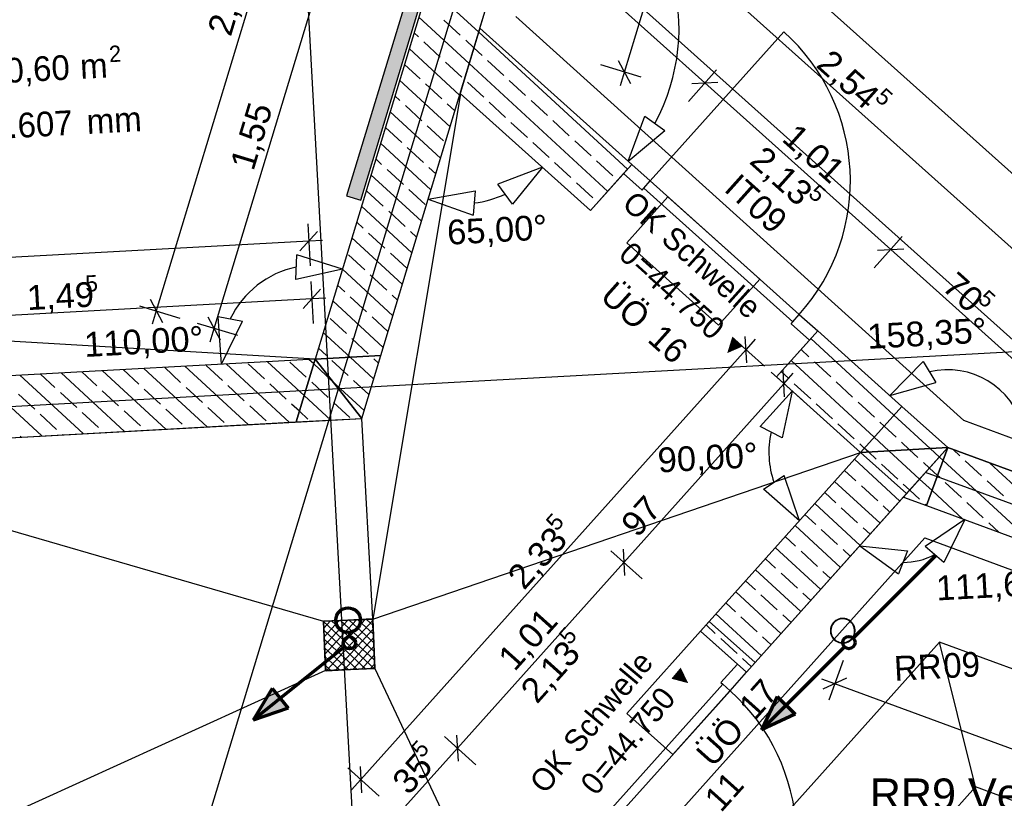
# Model space of a CAD drawing. Extents: x -181 to 1388, y 138 to 979.
# Tile 52 of 82: x 725 to 805, y 523 to 586. Entities that reach past the tile are written whole.
import ezdxf
from ezdxf.lldxf.tags import DXFTag

# ---------------------------------------------------------------- set-up
doc = ezdxf.new("R2010")
doc.units = 0
doc.layers.get('0').update_dxf_attribs({"lineweight": 25})
for name, color, linetype, lineweight, true_color in [('01AFU Allgemein Bemaßung', 7, 'Continuous', 25, 0x848484), ('20 Bodenaufbau - Gefällelinien', 7, 'Continuous', 25, 0x848484), ('20 Fallrohre', 7, 'Continuous', 25, 0x848484), ('20 Fallrohre - Beschriftung', 7, 'Continuous', 25, 0x848484), ('20 Fundament', 7, 'Continuous', 25, 0x848484), ('20 Höhen Schwellen', 7, 'Continuous', 25, 0x848484), ('20 Innenwände', 7, 'Continuous', 25, 0x848484), ('20 Platzbedarf Schieber', 7, 'Continuous', 25, 0x848484), ('20 Räume Innen', 7, 'Continuous', 25, 0x848484), ('70 Bodenabläufe+Rinnen', 7, 'Continuous', 25, 0x848484), ('A-0', 7, 'Continuous', 25, 0x848484), ('S_Regenwasser', 4, 'Continuous', 70, 0x00ffff), ('S_Schmutzwasser', 5, 'Continuous', 70, 0x0000ff)]:
    doc.layers.add(name, color=color, linetype=linetype, lineweight=lineweight, true_color=true_color)
doc.layers.add('02 Raster Gebäude', color=7, linetype='Continuous', lineweight=25)
doc.layers.add('X_Text', color=7, linetype='Continuous', lineweight=25)
doc.styles.get("Standard").update_dxf_attribs({"font": 'arial.ttf'})
tags = doc.linetypes.add('Raster', pattern=[0.2, 0.1, -0.05, 0, -0.05]).pattern_tags.tags
tags[10:11] = [DXFTag(74, 4), DXFTag(75, 0), DXFTag(340, '0'), DXFTag(46, 1.0), DXFTag(50, 0.0), DXFTag(44, 0.0), DXFTag(45, 0.0)]
tags[8:9] = [DXFTag(74, 4), DXFTag(75, 0), DXFTag(340, '0'), DXFTag(46, 1.0), DXFTag(50, 0.0), DXFTag(44, 0.0), DXFTag(45, 0.0)]
tags[6:7] = [DXFTag(74, 4), DXFTag(75, 0), DXFTag(340, '0'), DXFTag(46, 1.0), DXFTag(50, 0.0), DXFTag(44, 0.0), DXFTag(45, 0.0)]
tags[4:5] = [DXFTag(74, 4), DXFTag(75, 0), DXFTag(340, '0'), DXFTag(46, 1.0), DXFTag(50, 0.0), DXFTag(44, 0.0), DXFTag(45, 0.0)]
tags = doc.linetypes.add('Strichlinie eng', pattern=[0.115, 0.075, -0.04]).pattern_tags.tags
tags[6:7] = [DXFTag(74, 4), DXFTag(75, 0), DXFTag(340, '0'), DXFTag(46, 1.0), DXFTag(50, 0.0), DXFTag(44, 0.0), DXFTag(45, 0.0)]
tags[4:5] = [DXFTag(74, 4), DXFTag(75, 0), DXFTag(340, '0'), DXFTag(46, 1.0), DXFTag(50, 0.0), DXFTag(44, 0.0), DXFTag(45, 0.0)]
tags = doc.linetypes.add('Strichpunktx2', pattern=[2, 1, -0.5, 0, -0.5]).pattern_tags.tags
tags[10:11] = [DXFTag(74, 4), DXFTag(75, 0), DXFTag(340, '0'), DXFTag(46, 1.0), DXFTag(50, 0.0), DXFTag(44, 0.0), DXFTag(45, 0.0)]
tags[8:9] = [DXFTag(74, 4), DXFTag(75, 0), DXFTag(340, '0'), DXFTag(46, 1.0), DXFTag(50, 0.0), DXFTag(44, 0.0), DXFTag(45, 0.0)]
tags[6:7] = [DXFTag(74, 4), DXFTag(75, 0), DXFTag(340, '0'), DXFTag(46, 1.0), DXFTag(50, 0.0), DXFTag(44, 0.0), DXFTag(45, 0.0)]
tags[4:5] = [DXFTag(74, 4), DXFTag(75, 0), DXFTag(340, '0'), DXFTag(46, 1.0), DXFTag(50, 0.0), DXFTag(44, 0.0), DXFTag(45, 0.0)]
tags = doc.linetypes.add('Öffnungslinie Tür Fenster', pattern=[0.115, 0.075, -0.04]).pattern_tags.tags
tags[6:7] = [DXFTag(74, 4), DXFTag(75, 0), DXFTag(340, '0'), DXFTag(46, 1.0), DXFTag(50, 0.0), DXFTag(44, 0.0), DXFTag(45, 0.0)]
tags[4:5] = [DXFTag(74, 4), DXFTag(75, 0), DXFTag(340, '0'), DXFTag(46, 1.0), DXFTag(50, 0.0), DXFTag(44, 0.0), DXFTag(45, 0.0)]

# ---------------------------------------------------------------- blocks, each defined once
blk = doc.blocks.new('Referenz-A07F5V09WF')
at = {"layer": '01AFU Allgemein Bemaßung', "lineweight": -2}
for p, q in [((773.783, 581.366), (818.31, 728.236)), ((750.731, 611.02), (735.878, 562.035)), ((810.288, 562.491), (772.411, 596.434)), ((780.294, 580.484), (767.995, 591.506)), ((740.56, 560.616), (749.546, 590.253)), ((775.129, 580.958), (771.869, 581.946)), ((773.283, 582.301), (774.283, 580.431)), ((773.457, 580.289), (773.783, 581.366)), ((781.232, 581.532), (778.959, 578.995)), ((779.235, 580.426), (781.353, 580.542)), ((795.337, 567.003), (780.294, 580.484)), ((774.086, 574.159), (775.421, 577.785)), ((775.421, 577.785), (777.055, 576.631)), ((774.086, 574.159), (777.055, 576.631)), ((767.141, 573.669), (763.536, 572.279)), ((767.141, 573.669), (764.714, 570.662)), ((757.892, 571.08), (761.695, 571.764)), ((761.695, 571.764), (761.527, 569.771)), ((764.714, 570.662), (763.536, 572.279)), ((757.892, 571.08), (761.527, 569.771)), ((747.512, 566.887), (748.928, 568.467)), ((748.143, 569.081), (748.329, 565.68)), ((748.22, 567.677), (676.801, 563.768)), ((749.343, 567.739), (748.22, 567.677)), ((796.276, 568.051), (794.003, 565.514)), ((794.278, 566.945), (796.396, 567.061)), ((805.872, 557.563), (795.337, 567.003)), ((747.173, 564.58), (747.265, 566.578)), ((750.947, 565.406), (747.265, 566.578)), ((750.947, 565.406), (747.173, 564.58)), ((748.399, 564.409), (748.585, 561.008)), ((747.768, 562.215), (749.184, 563.795)), ((748.476, 563.005), (718.578, 561.368)), ((735.378, 562.971), (736.378, 561.1)), ((749.599, 563.066), (748.476, 563.005)), ((734.533, 562.444), (737.792, 561.455)), ((735.878, 562.035), (735.552, 560.959)), ((740.06, 561.551), (741.06, 559.681)), ((740.891, 561.574), (742.854, 561.19)), ((741.155, 557.72), (740.891, 561.574)), ((741.155, 557.72), (742.854, 561.19)), ((742.474, 560.036), (739.214, 561.024)), ((740.234, 559.539), (740.56, 560.616)), ((782.577, 559.835), (785.114, 557.562)), ((783.683, 557.838), (783.567, 559.956)), ((784.375, 559.734), (783.625, 558.897)), ((783.625, 558.897), (752.442, 524.101)), ((786.754, 555.085), (786.638, 557.203)), ((795.269, 555.175), (797.957, 557.95)), ((797.957, 557.95), (798.985, 556.235)), ((788.186, 554.809), (785.649, 557.082)), ((786.696, 556.144), (787.447, 556.982)), ((773.738, 541.684), (786.696, 556.144)), ((795.269, 555.175), (798.985, 556.235)), ((787.372, 555.538), (784.771, 552.681)), ((787.372, 555.538), (786.548, 551.764)), ((786.548, 551.764), (784.771, 552.681)), ((785.049, 547.608), (786.715, 548.714)), ((787.946, 545.052), (786.715, 548.714)), ((787.946, 545.052), (785.049, 547.608)), ((801.329, 545.138), (798.13, 542.972)), ((801.329, 545.138), (799.642, 541.662)), ((792.848, 543.029), (796.689, 542.614)), ((792.848, 543.029), (795.967, 540.749)), ((799.642, 541.662), (798.13, 542.972)), ((775.227, 540.349), (772.691, 542.622)), ((773.68, 542.743), (773.796, 540.625)), ((796.689, 542.614), (795.967, 540.749)), ((760.257, 526.64), (773.738, 541.684)), ((791.501, 533.729), (790.324, 530.533)), ((790.81, 531.853), (789.754, 532.241)), ((791.773, 532.297), (789.847, 531.408)), ((859.084, 506.718), (790.81, 531.853)), ((760.199, 527.699), (760.315, 525.581)), ((761.746, 525.306), (759.21, 527.579)), ((755.514, 521.348), (760.257, 526.64)), ((751.395, 525.039), (753.932, 522.766)), ((752.384, 525.16), (752.5, 523.042)), ((752.442, 524.101), (751.691, 523.263))]:
    blk.add_line(p, q, dxfattribs=at)
for centre, major_axis, end_param in [((762.086, 584.912), (14.152, -7.704), 1.542804), ((760.485, 579.633), (1.126, -8.866), 0.293114), ((748.742, 558.135), (-1.523, 7.444), 0.927378), ((799.963, 550.969), (6.109, 1.55), 1.56137), ((792.903, 550.582), (-7.243, 1.64), 0.554825), ((796.373, 546.963), (-0.045, -5.282), 0.504341)]:
    blk.add_ellipse(centre, major_axis=major_axis, ratio=1, start_param=0, end_param=end_param, dxfattribs=at)
at = {"layer": '02 Raster Gebäude', "linetype": 'Raster', "lineweight": -2, "ltscale": 56.250004}
for p, q in [((728.663, 942.749), (765.728, 265.637)), ((663.574, 268.626), (810.754, 754.038)), ((1017.982, 570.369), (313.641, 531.814))]:
    blk.add_line(p, q, dxfattribs=at)
at = {"layer": '02 Raster Gebäude', "linetype": 'Strichpunktx2', "lineweight": -2, "ltscale": 56.250004}
blk.add_line((865.51, 524.174), (798.168, 548.966), dxfattribs=at)
at = {"layer": '20 Bodenaufbau - Gefällelinien', "linetype": 'Öffnungslinie Tür Fenster', "lineweight": -2, "ltscale": 56.250004}
for p, q in [((760.516, 579.605), (753.408, 537.087)), ((748.742, 558.135), (676.883, 562.351)), ((753.408, 537.087), (752.511, 553.334)), ((702.752, 550.456), (749.411, 536.925)), ((753.408, 537.087), (792.903, 550.582)), ((749.573, 532.928), (704.826, 512.572)), ((753.57, 533.09), (761.72, 515.786))]:
    blk.add_line(p, q, dxfattribs=at)
at = {"layer": '20 Bodenaufbau - Gefällelinien', "lineweight": -2}
for p, q in [((749.411, 536.925), (753.348, 537.141)), ((749.633, 532.875), (749.411, 536.925)), ((753.348, 537.141), (753.57, 533.09)), ((753.57, 533.09), (749.633, 532.875))]:
    blk.add_line(p, q, dxfattribs=at)
at = {"layer": '20 Fallrohre', "lineweight": -2}
for major_axis in [(0.953, -0.304), (0.915, -0.292), (-0.915, 0.292), (-0.953, 0.304)]:
    blk.add_ellipse((791.454, 536.148), major_axis=major_axis, ratio=1, start_param=0, end_param=3.141593, dxfattribs=at)
for points in [[(790.539, 536.44), (790.505, 536.461), (790.539, 536.545)], [(790.561, 536.491), (790.539, 536.545), (790.561, 536.597)], [(790.539, 536.44), (790.539, 536.545), (790.561, 536.491)], [(790.596, 536.579), (790.561, 536.597), (790.596, 536.656)], [(790.561, 536.491), (790.561, 536.597), (790.596, 536.579)], [(790.642, 536.654), (790.596, 536.656), (790.642, 536.731)], [(790.596, 536.579), (790.596, 536.656), (790.642, 536.654)], [(790.674, 536.708), (790.642, 536.731), (790.674, 536.77)], [(790.642, 536.654), (790.642, 536.731), (790.674, 536.708)], [(790.743, 536.789), (790.674, 536.77), (790.743, 536.851)], [(790.674, 536.708), (790.674, 536.77), (790.743, 536.789)], [(790.772, 536.823), (790.743, 536.851), (790.772, 536.876)], [(790.743, 536.789), (790.743, 536.851), (790.772, 536.823)], [(790.862, 536.901), (790.772, 536.876), (790.862, 536.954)], [(790.772, 536.823), (790.772, 536.876), (790.862, 536.901)], [(790.886, 536.922), (790.862, 536.954), (790.886, 536.968)], [(790.862, 536.901), (790.862, 536.954), (790.886, 536.922)], [(790.995, 536.99), (790.886, 536.968), (790.995, 537.037)], [(790.886, 536.922), (790.886, 536.968), (790.995, 536.99)], [(791.014, 537.001), (790.995, 537.037), (791.014, 537.044)], [(790.995, 536.99), (790.995, 537.037), (791.014, 537.001)], [(791.14, 537.054), (791.014, 537.044), (791.14, 537.097)], [(791.014, 537.001), (791.014, 537.044), (791.14, 537.054)], [(791.152, 537.059), (791.14, 537.097), (791.152, 537.1)], [(791.14, 537.054), (791.14, 537.097), (791.152, 537.059)], [(791.292, 537.094), (791.152, 537.1), (791.292, 537.135)], [(791.152, 537.059), (791.152, 537.1), (791.292, 537.094)], [(791.292, 537.094), (791.292, 537.135), (791.299, 537.095)], [(791.299, 537.095), (791.292, 537.135), (791.299, 537.135)], [(791.449, 537.108), (791.299, 537.135), (791.449, 537.148)], [(791.299, 537.095), (791.299, 537.135), (791.449, 537.108)], [(791.449, 537.108), (791.449, 537.148), (791.449, 537.108)], [(791.449, 537.108), (791.449, 537.148), (791.449, 537.148)], [(791.449, 537.108), (791.449, 537.148), (791.599, 537.097)], [(791.599, 537.097), (791.449, 537.148), (791.599, 537.137)], [(791.599, 537.097), (791.599, 537.137), (791.605, 537.096)], [(791.605, 537.096), (791.599, 537.137), (791.605, 537.137)], [(791.605, 537.096), (791.605, 537.137), (791.746, 537.063)], [(791.746, 537.063), (791.605, 537.137), (791.746, 537.104)], [(791.746, 537.063), (791.746, 537.104), (791.758, 537.058)], [(791.758, 537.058), (791.746, 537.104), (791.758, 537.101)], [(791.758, 537.058), (791.758, 537.101), (791.885, 537.006)], [(791.885, 537.006), (791.758, 537.101), (791.885, 537.049)], [(791.885, 537.006), (791.885, 537.049), (791.903, 536.995)], [(791.903, 536.995), (791.885, 537.049), (791.903, 537.042)], [(791.903, 536.995), (791.903, 537.042), (792.014, 536.928)], [(792.014, 536.928), (791.903, 537.042), (792.014, 536.975)], [(792.014, 536.928), (792.014, 536.975), (792.037, 536.908)], [(792.037, 536.908), (792.014, 536.975), (792.037, 536.96)], [(792.037, 536.908), (792.037, 536.96), (792.129, 536.831)], [(792.129, 536.831), (792.037, 536.96), (792.129, 536.883)], [(792.129, 536.831), (792.129, 536.883), (792.157, 536.798)], [(792.157, 536.798), (792.129, 536.883), (792.157, 536.859)], [(792.157, 536.798), (792.157, 536.859), (792.228, 536.717)], [(792.228, 536.717), (792.157, 536.859), (792.228, 536.778)], [(792.228, 536.717), (792.228, 536.778), (792.26, 536.665)], [(792.26, 536.665), (792.228, 536.778), (792.26, 536.74)], [(792.26, 536.665), (792.26, 536.74), (792.307, 536.589)], [(792.307, 536.589), (792.26, 536.74), (792.307, 536.664)], [(792.307, 536.589), (792.307, 536.664), (792.343, 536.504)], [(792.343, 536.504), (792.307, 536.664), (792.343, 536.607)], [(792.343, 536.504), (792.343, 536.607), (792.365, 536.45)], [(792.365, 536.45), (792.343, 536.607), (792.365, 536.553)], [(792.365, 536.45), (792.365, 536.553), (792.401, 536.304)], [(792.401, 536.304), (792.365, 536.553), (792.401, 536.467)], [(792.401, 536.304), (792.401, 536.467), (792.403, 536.28)], [(792.403, 536.28), (792.401, 536.467), (792.403, 536.462)], [(790.466, 536.007), (790.454, 536.142), (790.466, 536.299)], [(790.467, 535.986), (790.466, 536.299), (790.467, 536.306)], [(790.466, 536.007), (790.466, 536.299), (790.467, 535.986)], [(790.494, 535.877), (790.467, 536.306), (790.494, 536.421)], [(790.467, 535.986), (790.467, 536.306), (790.494, 535.877)], [(790.501, 536.241), (790.494, 536.421), (790.501, 536.452)], [(790.494, 536.143), (790.494, 536.421), (790.501, 536.241)], [(790.494, 535.877), (790.494, 536.143), (790.505, 535.834)], [(790.505, 535.834), (790.494, 536.143), (790.505, 536.016)], [(790.505, 536.293), (790.501, 536.452), (790.505, 536.461)], [(790.501, 536.241), (790.501, 536.452), (790.505, 536.293)], [(790.505, 536.293), (790.505, 536.461), (790.539, 536.44)], [(790.505, 535.834), (790.505, 536.016), (790.507, 535.829)], [(790.507, 535.829), (790.505, 536.016), (790.507, 535.993)], [(790.507, 535.829), (790.507, 535.993), (790.543, 535.743)], [(790.543, 535.743), (790.507, 535.993), (790.543, 535.846)], [(790.543, 535.743), (790.543, 535.846), (790.566, 535.689)], [(790.566, 535.689), (790.543, 535.846), (790.566, 535.792)], [(790.566, 535.689), (790.566, 535.792), (790.601, 535.632)], [(790.601, 535.632), (790.566, 535.792), (790.601, 535.707)], [(790.601, 535.632), (790.601, 535.707), (790.648, 535.556)], [(790.648, 535.556), (790.601, 535.707), (790.648, 535.631)], [(792.312, 535.64), (792.266, 535.642), (792.312, 535.717)], [(792.348, 535.699), (792.312, 535.717), (792.348, 535.805)], [(792.312, 535.64), (792.312, 535.717), (792.348, 535.699)], [(792.369, 535.751), (792.348, 535.805), (792.369, 535.857)], [(792.348, 535.699), (792.348, 535.805), (792.369, 535.751)], [(792.403, 535.835), (792.369, 535.857), (792.403, 536.003)], [(792.369, 535.751), (792.369, 535.857), (792.403, 535.835)], [(792.403, 536.28), (792.403, 536.462), (792.414, 536.153)], [(792.414, 536.153), (792.403, 536.462), (792.414, 536.419)], [(792.407, 535.844), (792.403, 536.003), (792.407, 536.055)], [(792.403, 535.835), (792.403, 536.003), (792.407, 535.844)], [(792.414, 535.875), (792.407, 536.055), (792.414, 536.153)], [(792.407, 535.844), (792.407, 536.055), (792.414, 535.875)], [(792.414, 535.875), (792.414, 536.419), (792.441, 535.99)], [(792.441, 535.99), (792.414, 536.419), (792.441, 536.31)], [(792.441, 535.99), (792.441, 536.31), (792.443, 535.997)], [(792.443, 535.997), (792.441, 536.31), (792.443, 536.289)], [(792.443, 535.997), (792.443, 536.289), (792.454, 536.154)], [(790.648, 535.556), (790.648, 535.631), (790.681, 535.518)], [(790.681, 535.518), (790.648, 535.631), (790.681, 535.579)], [(790.681, 535.518), (790.681, 535.579), (790.751, 535.437)], [(790.751, 535.437), (790.681, 535.579), (790.751, 535.498)], [(790.751, 535.437), (790.751, 535.498), (790.779, 535.413)], [(790.779, 535.413), (790.751, 535.498), (790.779, 535.465)], [(790.779, 535.413), (790.779, 535.465), (790.871, 535.336)], [(790.871, 535.336), (790.779, 535.465), (790.871, 535.388)], [(790.871, 535.336), (790.871, 535.388), (790.894, 535.322)], [(790.894, 535.322), (790.871, 535.388), (790.894, 535.368)], [(790.894, 535.322), (790.894, 535.368), (791.005, 535.255)], [(791.005, 535.255), (790.894, 535.368), (791.005, 535.301)], [(791.005, 535.255), (791.005, 535.301), (791.023, 535.247)], [(791.023, 535.247), (791.005, 535.301), (791.023, 535.29)], [(791.023, 535.247), (791.023, 535.29), (791.151, 535.195)], [(791.151, 535.195), (791.023, 535.29), (791.151, 535.238)], [(791.151, 535.195), (791.151, 535.238), (791.163, 535.192)], [(791.163, 535.192), (791.151, 535.238), (791.163, 535.233)], [(791.163, 535.192), (791.163, 535.233), (791.303, 535.16)], [(791.303, 535.16), (791.163, 535.233), (791.303, 535.2)], [(791.303, 535.16), (791.303, 535.2), (791.309, 535.159)], [(791.309, 535.159), (791.303, 535.2), (791.309, 535.199)], [(791.309, 535.159), (791.309, 535.199), (791.46, 535.148)], [(791.46, 535.148), (791.309, 535.199), (791.46, 535.188)], [(791.61, 535.161), (791.46, 535.188), (791.61, 535.201)], [(791.46, 535.148), (791.46, 535.188), (791.46, 535.148)], [(791.46, 535.148), (791.46, 535.188), (791.46, 535.188)], [(791.46, 535.148), (791.46, 535.188), (791.61, 535.161)], [(791.616, 535.161), (791.61, 535.201), (791.616, 535.202)], [(791.61, 535.161), (791.61, 535.201), (791.616, 535.161)], [(791.756, 535.196), (791.616, 535.202), (791.756, 535.237)], [(791.616, 535.161), (791.616, 535.202), (791.756, 535.196)], [(791.769, 535.199), (791.756, 535.237), (791.769, 535.242)], [(791.756, 535.196), (791.756, 535.237), (791.769, 535.199)], [(791.895, 535.252), (791.769, 535.242), (791.895, 535.295)], [(791.769, 535.199), (791.769, 535.242), (791.895, 535.252)], [(791.913, 535.26), (791.895, 535.295), (791.913, 535.307)], [(791.895, 535.252), (791.895, 535.295), (791.913, 535.26)], [(792.023, 535.328), (791.913, 535.307), (792.023, 535.375)], [(791.913, 535.26), (791.913, 535.307), (792.023, 535.328)], [(792.046, 535.342), (792.023, 535.375), (792.046, 535.395)], [(792.023, 535.328), (792.023, 535.375), (792.046, 535.342)], [(792.137, 535.42), (792.046, 535.395), (792.137, 535.473)], [(792.046, 535.342), (792.046, 535.395), (792.137, 535.42)], [(792.165, 535.445), (792.137, 535.473), (792.165, 535.507)], [(792.137, 535.42), (792.137, 535.473), (792.165, 535.445)], [(792.234, 535.526), (792.165, 535.507), (792.234, 535.588)], [(792.165, 535.445), (792.165, 535.507), (792.234, 535.526)], [(792.266, 535.565), (792.234, 535.588), (792.266, 535.642)], [(792.234, 535.526), (792.234, 535.588), (792.266, 535.565)], [(792.266, 535.565), (792.266, 535.642), (792.312, 535.64)]]:
    blk.add_solid(points, dxfattribs=at)
at = {"layer": '20 Fundament', "linetype": 'Öffnungslinie Tür Fenster', "lineweight": -2, "ltscale": 56.250004}
for p, q in [((810.733, 568.173), (768.489, 606.03)), ((805.491, 559.442), (765.287, 595.471)), ((801.273, 553.151), (764.988, 585.848)), ((866.23, 529.237), (801.273, 553.151)), ((766.644, 508.544), (798.112, 543.658)), ((798.112, 543.658), (864.79, 519.111)), ((799.289, 535.233), (773.63, 506.6)), ((860.447, 512.717), (799.289, 535.233)), ((802.205, 523.503), (799.289, 535.233)), ((802.205, 523.503), (774.403, 492.479)), ((866.377, 499.878), (802.205, 523.503))]:
    blk.add_line(p, q, dxfattribs=at)
at = {"layer": '20 Innenwände', "lineweight": -2}
for p, q in [((757.728, 587.772), (748.742, 558.135)), ((761.99, 584.596), (758.946, 587.403)), ((762.086, 584.912), (762.513, 586.321)), ((761.216, 582.045), (757.133, 585.81)), ((760.492, 584.345), (759.169, 585.565)), ((757.101, 584.208), (756.747, 584.534)), ((774.03, 573.494), (761.99, 584.596)), ((774.385, 573.891), (762.086, 584.912)), ((775.874, 572.556), (786.686, 584.62)), ((758.865, 582.581), (757.542, 583.801)), ((761.603, 583.32), (760.933, 583.938)), ((760.443, 579.493), (756.36, 583.258)), ((762.256, 582.718), (761.603, 583.32)), ((757.238, 580.816), (755.973, 581.983)), ((760.629, 580.954), (759.306, 582.174)), ((772.428, 571.707), (761.216, 582.045)), ((764.021, 581.091), (762.697, 582.311)), ((759.669, 576.942), (755.586, 580.707)), ((759.002, 579.189), (757.679, 580.41)), ((762.394, 579.327), (761.071, 580.547)), ((765.785, 579.464), (764.462, 580.684)), ((754.055, 558.426), (760.485, 579.633)), ((760.485, 579.633), (771.048, 570.167)), ((755.611, 579.052), (755.199, 579.432)), ((760.056, 578.218), (759.444, 578.783)), ((764.158, 577.7), (762.835, 578.92)), ((767.55, 577.837), (766.226, 579.058)), ((758.896, 574.391), (754.813, 578.156)), ((757.376, 577.425), (756.052, 578.645)), ((765.923, 576.073), (764.599, 577.293)), ((769.314, 576.21), (767.991, 577.431)), ((755.749, 575.661), (754.426, 576.88)), ((759.14, 575.798), (757.817, 577.018)), ((758.122, 571.84), (754.039, 575.605)), ((767.687, 574.446), (766.364, 575.666)), ((771.078, 574.583), (769.755, 575.804)), ((757.513, 574.034), (756.19, 575.254)), ((754.122, 573.896), (753.652, 574.329)), ((769.451, 572.819), (768.128, 574.039)), ((772.843, 572.957), (771.519, 574.177)), ((755.886, 572.269), (754.563, 573.489)), ((758.509, 573.115), (757.954, 573.627)), ((773.718, 573.146), (771.048, 570.167)), ((774.385, 573.891), (773.718, 573.146)), ((774.385, 573.891), (773.718, 573.146)), ((773.718, 573.146), (775.207, 571.811)), ((775.874, 572.556), (774.385, 573.891)), ((757.349, 569.288), (753.265, 573.053)), ((771.216, 571.192), (769.893, 572.412)), ((775.34, 571.96), (775.874, 572.556)), ((775.874, 572.556), (787.939, 561.744)), ((754.259, 570.505), (752.936, 571.725)), ((757.65, 570.642), (756.327, 571.862)), ((775.207, 571.811), (775.34, 571.96)), ((787.405, 561.149), (775.34, 571.96)), ((777.301, 571.277), (773.964, 567.554)), ((777.301, 571.277), (784.748, 564.604)), ((756.575, 566.737), (752.492, 570.502)), ((756.024, 568.878), (754.7, 570.098)), ((752.632, 568.74), (752.105, 569.226)), ((756.962, 568.013), (756.465, 568.471)), ((755.802, 564.186), (751.718, 567.951)), ((754.397, 567.113), (753.073, 568.334)), ((773.964, 567.554), (781.411, 560.88)), ((752.77, 565.349), (751.446, 566.569)), ((756.161, 565.487), (754.838, 566.707)), ((755.028, 561.634), (750.945, 565.399)), ((754.534, 563.722), (753.211, 564.942)), ((784.748, 564.604), (781.411, 560.88)), ((751.143, 563.585), (750.558, 564.124)), ((754.254, 559.083), (750.171, 562.848)), ((752.907, 561.958), (751.584, 563.178)), ((755.415, 562.91), (754.975, 563.315)), ((751.28, 560.193), (749.957, 561.414)), ((754.641, 560.359), (753.348, 561.551)), ((787.405, 561.149), (787.939, 561.744)), ((787.939, 561.744), (789.428, 560.41)), ((787.271, 561), (787.405, 561.149)), ((788.761, 559.665), (787.271, 561)), ((789.428, 560.41), (788.761, 559.665)), ((789.428, 560.41), (788.761, 559.665)), ((796.239, 554.306), (789.428, 560.41)), ((751.574, 558.29), (749.398, 560.297)), ((753.045, 558.566), (751.721, 559.787)), ((788.761, 559.665), (786.091, 556.686)), ((795.606, 553.599), (788.882, 559.8)), ((749.653, 558.429), (749.011, 559.021)), ((788.722, 558.314), (788.081, 558.906)), ((748.742, 558.135), (718.845, 556.499)), ((748.624, 557.746), (748.232, 558.107)), ((751.418, 556.802), (750.094, 558.022)), ((753.481, 556.532), (751.574, 558.29)), ((752.511, 553.334), (754.055, 558.426)), ((753.868, 557.808), (753.486, 558.16)), ((794.004, 551.811), (787.28, 558.012)), ((736.648, 552.466), (731.522, 557.192)), ((734.461, 556.115), (733.193, 557.284)), ((739.99, 552.649), (734.864, 557.375)), ((737.852, 556.252), (736.535, 557.467)), ((743.332, 552.831), (738.206, 557.558)), ((741.244, 556.39), (739.92, 557.61)), ((746.674, 553.014), (741.548, 557.741)), ((744.635, 556.527), (743.312, 557.747)), ((747.851, 555.194), (744.89, 557.924)), ((748.026, 556.665), (746.703, 557.885)), ((750.159, 556.331), (748.624, 557.746)), ((790.487, 556.687), (789.163, 557.907)), ((726.622, 551.917), (721.496, 556.644)), ((729.964, 552.1), (724.838, 556.827)), ((727.678, 555.84), (726.509, 556.918)), ((733.306, 552.283), (728.18, 557.01)), ((731.07, 555.977), (729.851, 557.101)), ((753.094, 555.256), (751.859, 556.395)), ((786.091, 556.686), (792.903, 550.582)), ((787.095, 556.55), (786.479, 557.118)), ((736.225, 554.488), (734.902, 555.708)), ((739.617, 554.625), (738.294, 555.845)), ((743.008, 554.763), (741.685, 555.983)), ((746.399, 554.9), (745.076, 556.12)), ((749.791, 555.038), (748.467, 556.258)), ((752.707, 553.981), (750.159, 556.331)), ((788.86, 554.923), (787.536, 556.143)), ((792.251, 555.06), (790.928, 556.281)), ((726.051, 554.075), (724.728, 555.296)), ((729.443, 554.213), (728.12, 555.433)), ((732.834, 554.35), (731.511, 555.57)), ((750.016, 553.197), (747.851, 555.194)), ((737.99, 552.861), (736.667, 554.081)), ((741.381, 552.998), (740.058, 554.218)), ((744.773, 553.136), (743.449, 554.356)), ((747.464, 553.919), (746.841, 554.493)), ((751.555, 553.411), (750.232, 554.631)), ((790.624, 553.296), (789.301, 554.516)), ((794.016, 553.433), (792.692, 554.654)), ((799.963, 550.969), (796.239, 554.306)), ((719.118, 551.506), (752.511, 553.334)), ((727.816, 552.448), (726.493, 553.669)), ((731.207, 552.586), (729.884, 553.806)), ((734.599, 552.723), (733.275, 553.944)), ((748.164, 553.273), (747.464, 553.919)), ((798.543, 550.891), (795.606, 553.599)), ((792.389, 551.669), (791.065, 552.889)), ((794.805, 552.705), (794.457, 553.027)), ((795.78, 551.806), (794.805, 552.705)), ((724.951, 551.825), (724.866, 551.904)), ((728.293, 552.008), (728.257, 552.042)), ((795.201, 550.708), (794.004, 551.811)), ((783.668, 532.785), (799.963, 550.969)), ((793.203, 550.918), (792.83, 551.262)), ((793.53, 550.617), (793.203, 550.918)), ((796.872, 550.8), (796.221, 551.4)), ((799.963, 550.969), (796.373, 546.963)), ((799.282, 550.209), (798.543, 550.891)), ((799.963, 550.969), (809.347, 547.514)), ((792.903, 550.582), (779.944, 536.122)), ((796.079, 546.634), (792.402, 550.024)), ((794.153, 550.042), (793.53, 550.617)), ((797.68, 548.422), (795.201, 550.708)), ((797.544, 550.18), (796.872, 550.8)), ((799.582, 549.933), (799.282, 550.209)), ((800.936, 550.317), (800.405, 550.806)), ((800.936, 550.317), (800.405, 550.806)), ((795.917, 548.415), (794.594, 549.635)), ((798.481, 549.315), (797.985, 549.773)), ((799.133, 548.714), (798.481, 549.315)), ((807.077, 543.022), (799.582, 549.933)), ((807.077, 543.022), (799.582, 549.933)), ((802.7, 548.69), (801.377, 549.91)), ((802.7, 548.69), (801.377, 549.91)), ((808.435, 545.035), (803.352, 549.721)), ((808.435, 545.035), (803.352, 549.721)), ((792.526, 548.278), (791.601, 549.13)), ((798.684, 547.496), (797.68, 548.422)), ((799.309, 548.553), (799.133, 548.714)), ((799.309, 548.553), (799.133, 548.714)), ((794.477, 544.847), (790.801, 548.236)), ((794.29, 546.651), (792.967, 547.871)), ((796.88, 547.528), (796.358, 548.008)), ((801.073, 546.926), (799.75, 548.146)), ((801.073, 546.926), (799.75, 548.146)), ((804.464, 547.063), (803.141, 548.283)), ((804.464, 547.063), (803.141, 548.283)), ((790.899, 546.513), (790, 547.343)), ((796.373, 546.963), (798.236, 546.277)), ((797.682, 546.788), (796.88, 547.528)), ((801.184, 545.191), (798.684, 547.496)), ((801.184, 545.191), (798.684, 547.496)), ((792.875, 543.059), (789.199, 546.449)), ((792.664, 544.886), (791.34, 546.107)), ((795.278, 545.74), (794.732, 546.244)), ((798.236, 546.277), (798.123, 546.381)), ((798.236, 546.277), (807.62, 542.822)), ((798.237, 546.276), (798.236, 546.277)), ((798.237, 546.276), (798.236, 546.277)), ((802.838, 545.299), (801.514, 546.519)), ((802.838, 545.299), (801.514, 546.519)), ((789.272, 544.749), (788.398, 545.555)), ((791.273, 541.272), (787.597, 544.661)), ((793.676, 543.953), (793.105, 544.48)), ((804.13, 544.107), (803.279, 544.892)), ((804.13, 544.107), (803.279, 544.892)), ((787.645, 542.984), (786.796, 543.768)), ((791.037, 543.122), (789.713, 544.342)), ((789.671, 539.484), (785.995, 542.874)), ((789.41, 541.358), (788.086, 542.578)), ((792.074, 542.165), (791.478, 542.715)), ((786.018, 541.22), (785.194, 541.98)), ((788.069, 537.697), (784.393, 541.086)), ((787.783, 539.593), (786.459, 540.813)), ((790.472, 540.378), (789.851, 540.951)), ((784.391, 539.456), (783.592, 540.193)), ((786.467, 535.909), (782.791, 539.299)), ((786.156, 537.829), (784.833, 539.049)), ((788.87, 538.59), (788.224, 539.186)), ((782.764, 537.691), (781.99, 538.405)), ((784.866, 534.122), (781.189, 537.511)), ((784.529, 536.064), (783.206, 537.285)), ((787.268, 536.803), (786.597, 537.422)), ((773.975, 529.461), (780.648, 536.908)), ((781.138, 535.927), (780.388, 536.618)), ((780.648, 536.908), (784.372, 533.571)), ((782.923, 533.453), (779.944, 536.122)), ((782.902, 534.3), (781.579, 535.52)), ((785.666, 535.015), (784.97, 535.658)), ((777.698, 526.124), (784.372, 533.571)), ((782.923, 533.453), (781.588, 531.963)), ((783.668, 532.785), (782.923, 533.453)), ((783.668, 532.785), (782.923, 533.453)), ((784.065, 533.228), (783.343, 533.893)), ((782.333, 531.296), (783.668, 532.785)), ((781.737, 531.83), (770.926, 519.765)), ((781.588, 531.963), (781.737, 531.83)), ((781.737, 531.83), (782.333, 531.296)), ((771.522, 519.231), (782.333, 531.296)), ((773.975, 529.461), (777.698, 526.124))]:
    blk.add_line(p, q, dxfattribs=at)
for centre in [(775.874, 572.556), (771.522, 519.231)]:
    blk.add_ellipse(centre, major_axis=(12.064, -10.812), ratio=1, start_param=0, end_param=1.570796, dxfattribs=at)
at = {"layer": '20 Platzbedarf Schieber', "linetype": 'Strichlinie eng', "lineweight": -2, "ltscale": 56.250004}
for p, q in [((761.268, 604.273), (751.287, 571.353)), ((752.435, 571.004), (762.417, 603.924)), ((751.287, 571.353), (752.435, 571.004))]:
    blk.add_line(p, q, dxfattribs=at)
at = {"layer": '20 Platzbedarf Schieber', "lineweight": -2}
for points in [[(761.268, 600.137), (752.435, 575.14), (761.268, 604.273)], [(752.435, 571.004), (752.435, 575.14), (761.268, 600.137)], [(752.435, 571.004), (751.287, 571.353), (752.435, 575.14)]]:
    blk.add_solid(points, dxfattribs=at)
at = {"layer": '70 Bodenabläufe+Rinnen', "lineweight": -2}
for p, q in [((749.411, 536.925), (753.408, 537.087)), ((749.573, 532.928), (749.411, 536.925)), ((753.532, 533.089), (749.413, 536.887)), ((749.978, 536.948), (749.434, 536.359)), ((750.684, 536.977), (749.463, 535.652)), ((751.391, 537.005), (749.491, 534.945)), ((752.097, 537.034), (749.52, 534.239)), ((752.804, 537.063), (749.549, 533.532)), ((753.412, 536.985), (749.676, 532.933)), ((753.543, 533.759), (750.08, 536.952)), ((753.514, 534.466), (750.786, 536.981)), ((753.485, 535.172), (751.493, 537.01)), ((753.457, 535.879), (752.199, 537.038)), ((753.428, 536.585), (752.906, 537.067)), ((753.408, 537.087), (753.57, 533.09)), ((752.825, 533.06), (749.441, 536.181)), ((753.441, 536.278), (750.382, 532.961)), ((752.119, 533.032), (749.47, 535.474)), ((753.469, 535.572), (751.089, 532.99)), ((751.412, 533.003), (749.498, 534.768)), ((753.498, 534.865), (751.795, 533.018)), ((753.526, 534.158), (752.502, 533.047)), ((750.706, 532.974), (749.527, 534.061)), ((749.999, 532.946), (749.556, 533.355)), ((753.555, 533.452), (753.208, 533.076)), ((753.57, 533.09), (749.573, 532.928))]:
    blk.add_line(p, q, dxfattribs=at)
at = {"layer": 'A-0', "linetype": 'Continuous', "lineweight": -2, "ltscale": 312.5}
for p, q in [((761.268, 604.273), (751.287, 571.353)), ((752.435, 571.004), (762.417, 603.924)), ((757.728, 587.772), (748.742, 558.135)), ((754.055, 558.426), (762.513, 586.321)), ((762.086, 584.912), (760.485, 579.633)), ((774.385, 573.891), (762.086, 584.912)), ((760.485, 579.633), (771.048, 570.167)), ((771.048, 570.167), (774.385, 573.891)), ((751.287, 571.353), (752.435, 571.004)), ((789.428, 560.41), (786.091, 556.686)), ((796.239, 554.306), (789.428, 560.41)), ((748.742, 558.135), (718.845, 556.499)), ((747.198, 553.043), (748.742, 558.135)), ((748.742, 558.135), (747.198, 553.043)), ((748.742, 558.135), (754.055, 558.426)), ((754.055, 558.426), (748.742, 558.135)), ((752.511, 553.334), (748.742, 558.135)), ((748.742, 558.135), (752.511, 553.334)), ((752.511, 553.334), (754.055, 558.426)), ((786.091, 556.686), (792.903, 550.582)), ((792.903, 550.582), (796.239, 554.306)), ((796.239, 554.306), (792.903, 550.582)), ((799.963, 550.969), (796.239, 554.306)), ((747.198, 553.043), (752.511, 553.334)), ((719.118, 551.506), (747.198, 553.043)), ((792.903, 550.582), (799.963, 550.969)), ((799.963, 550.969), (792.903, 550.582)), ((799.963, 550.969), (796.373, 546.963)), ((796.626, 547.245), (799.963, 550.969)), ((799.963, 550.969), (798.236, 546.277)), ((798.236, 546.277), (799.963, 550.969)), ((799.963, 550.969), (798.236, 546.277)), ((809.347, 547.514), (799.963, 550.969)), ((809.347, 547.514), (799.963, 550.969)), ((792.903, 550.582), (779.944, 536.122)), ((796.626, 547.245), (792.903, 550.582)), ((792.903, 550.582), (796.626, 547.245)), ((783.668, 532.785), (796.626, 547.245)), ((796.373, 546.963), (798.236, 546.277)), ((798.236, 546.277), (807.62, 542.822)), ((798.236, 546.277), (807.62, 542.822)), ((753.408, 537.087), (749.411, 536.925)), ((749.411, 536.925), (749.573, 532.928)), ((753.57, 533.09), (753.408, 537.087)), ((779.944, 536.122), (783.668, 532.785)), ((749.573, 532.928), (753.57, 533.09))]:
    blk.add_line(p, q, dxfattribs=at)
for major_axis in [(0.953, -0.304), (0.915, -0.292), (-0.915, 0.292), (-0.953, 0.304)]:
    blk.add_ellipse((791.454, 536.148), major_axis=major_axis, ratio=1, start_param=0, end_param=3.141593, dxfattribs=at)
at = {"layer": '01AFU Allgemein Bemaßung', "linetype": 'ByBlock', "lineweight": -2, "ltscale": 40.625, "attachment_point": 1}
for s, insert, char_height, rotation in [('{\\fArial;2,56}', (739.996, 584.749), 2, 73.1324), ('{\\fArial;2,54}', (790.551, 583.333), 2, 318.13505), ('{\\fArial;5}', (794.87, 580.188), 1.32, 318.13505), ('{\\fArial;1,55}', (741.828, 573.869), 2, 73.1324), ('{\\fArial;1,01}', (787.771, 577.342), 2, 318.13505), ('{\\fArial;2,13}', (785.146, 575.528), 2, 318.13505), ('{\\fArial;5}', (789.466, 572.382), 1.32, 318.13505), ('{\\fArial;65,00°}', (759.372, 569.383), 2, 3.1332), ('{\\fArial;70}', (800.721, 565.334), 2, 318.13505), ('{\\fArial;1,49}', (725.351, 564.092), 2, 3.1332), ('{\\fArial;5}', (730.091, 564.892), 1.32, 3.1332), ('{\\fArial;5}', (803.189, 563.847), 1.32, 318.13505), ('{\\fArial;158,35°}', (793.384, 560.955), 2, 3.1332), ('{\\fArial;110,00°}', (729.99, 560.299), 2, 3.1332), ('{\\fArial;90,00°}', (776.42, 550.946), 2, 3.1332), ('{\\fArial;97}', (773.347, 544.943), 2, 48.13504), ('{\\fArial;5}', (767.31, 545.018), 1.32, 48.13504), ('{\\fArial;2,33}', (764.164, 540.698), 2, 48.13504), ('{\\fArial;111,65°}', (798.953, 540.59), 2, 3.1332), ('{\\fArial;1,01}', (763.4, 534.118), 2, 48.13504), ('{\\fArial;5}', (768.359, 535.812), 1.32, 48.13504), ('{\\fArial;2,13}', (765.213, 531.493), 2, 48.13504), ('{\\fArial;5}', (756.391, 526.656), 1.32, 48.13504), ('{\\fArial;35}', (754.824, 524.099), 2, 48.13504)]:
    blk.add_mtext(s, dxfattribs=dict(at, insert=insert, char_height=char_height, rotation=rotation))
at = {"layer": '20 Fallrohre - Beschriftung', "lineweight": -2, "char_height": 2, "attachment_point": 1, "rotation": 3.1332}
for s, insert in [('{\\fCentury Gothic;RR}', (795.559, 534.083)), ('{\\fCentury Gothic;09}', (799.538, 534.301))]:
    blk.add_mtext(s, dxfattribs=dict(at, insert=insert))
at = {"layer": '20 Höhen Schwellen', "lineweight": -2, "attachment_point": 1}
for s, insert, char_height, rotation in [('{\\fCentury Gothic;OK}', (774.695, 571.877), 1.8, 318.13505), ('{\\fCentury Gothic;Schwelle}', (777.855, 569.045), 1.8, 318.13505), ('{\\fCentury Gothic;0}', (774.41, 567.77), 1.8, 318.13505), ('{\\fCentury Gothic;=}', (775.494, 566.799), 1.8, 318.13505), ('{\\fCentury Gothic;44.750}', (776.573, 565.833), 1.8, 318.13505), ('{\\fCentury Gothic;▼}', (782.388, 560.42), 1.5, 318.13505), ('{\\fCentury Gothic;Schwelle}', (768.682, 527.265), 1.8, 50.2687), ('{\\fCentury Gothic;▼}', (777.133, 532.116), 1.5, 50.2687), ('{\\fCentury Gothic;44.750}', (771.94, 526.103), 1.8, 50.2687), ('{\\fCentury Gothic;OK}', (765.97, 524.002), 1.8, 50.2687), ('{\\fCentury Gothic;=}', (771.015, 524.99), 1.8, 50.2687), ('{\\fCentury Gothic;0}', (770.084, 523.87), 1.8, 50.2687)]:
    blk.add_mtext(s, dxfattribs=dict(at, insert=insert, char_height=char_height, rotation=rotation))
at = {"layer": '20 Innenwände', "linetype": 'Continuous', "lineweight": -2, "ltscale": 56.250004, "char_height": 2, "attachment_point": 1}
for s, insert, rotation in [('{\\fCentury Gothic;IT}', (783.095, 573.281), 318.13505), ('{\\fCentury Gothic;09}', (784.925, 571.641), 318.13505), ('{\\fCentury Gothic;ÜÖ}', (773.05, 564.545), 318.13505), ('{\\fCentury Gothic;16}', (776.893, 561.102), 318.13505), ('{\\fCentury Gothic;17}', (782.88, 530.191), 48.13504), ('{\\fCentury Gothic;ÜÖ}', (779.436, 526.348), 48.13504), ('{\\fCentury Gothic;11}', (780.111, 522.707), 48.13504)]:
    blk.add_mtext(s, dxfattribs=dict(at, insert=insert, rotation=rotation))
at = {"layer": '20 Räume Innen', "linetype": 'Continuous', "lineweight": -2, "ltscale": 40.625, "attachment_point": 1, "rotation": 3.1332}
for s, insert, char_height in [('{\\fCentury Gothic;2}', (732.019, 583.477), 1.32), ('{\\fCentury Gothic;10,60}', (722.135, 582.395), 2), ('{\\fCentury Gothic;m}', (729.653, 582.806), 2), ('{\\fCentury Gothic;3.607}', (722.37, 577.916), 2), ('{\\fCentury Gothic;mm}', (730.188, 578.344), 2)]:
    blk.add_mtext(s, dxfattribs=dict(at, insert=insert, char_height=char_height))

msp = doc.modelspace()

# ---------------------------------------------------------------- linework, layer by layer
at = {"layer": 'S_Regenwasser'}
for p, q in [((792.304, 535.542), (799.021, 542.259)), ((791.597, 534.835), (784.881, 528.119)), ((786.148, 530.838), (784.881, 528.119)), ((786.148, 530.838), (787.599, 529.387)), ((787.599, 529.387), (784.881, 528.119))]:
    msp.add_line(p, q, dxfattribs=at)
msp.add_circle((791.951, 535.189), 0.5, dxfattribs=at)
msp.add_solid([(787.599, 529.387), (784.881, 528.119), (786.148, 530.838)], dxfattribs=at)
at = {"layer": 'S_Schmutzwasser'}
for p, q in [((751.52, 536.009), (751.52, 535.671)), ((751.13, 534.858), (743.719, 528.917)), ((745.277, 531.481), (743.719, 528.917)), ((745.277, 531.481), (746.56, 529.88)), ((746.56, 529.88), (743.719, 528.917))]:
    msp.add_line(p, q, dxfattribs=at)
for centre, radius in [((751.412, 537.003), 1), ((751.52, 535.171), 0.5)]:
    msp.add_circle(centre, radius, dxfattribs=at)
msp.add_solid([(746.56, 529.88), (743.719, 528.917), (745.277, 531.481)], dxfattribs=at)

# ---------------------------------------------------------------- block references
at = {"color": 8, "lineweight": 25, "ltscale": 1250, "true_color": 0x808080}
msp.add_blockref('Referenz-A07F5V09WF', (0, 0), dxfattribs=at)

# ---------------------------------------------------------------- texts
at = {"layer": 'X_Text', "ltscale": 0.25, "insert": (793.642, 524.19), "char_height": 2.5, "attachment_point": 1}
msp.add_mtext('{\\fArial;RR9 Verzug}', dxfattribs=at)

doc.saveas('drawing.dxf')
